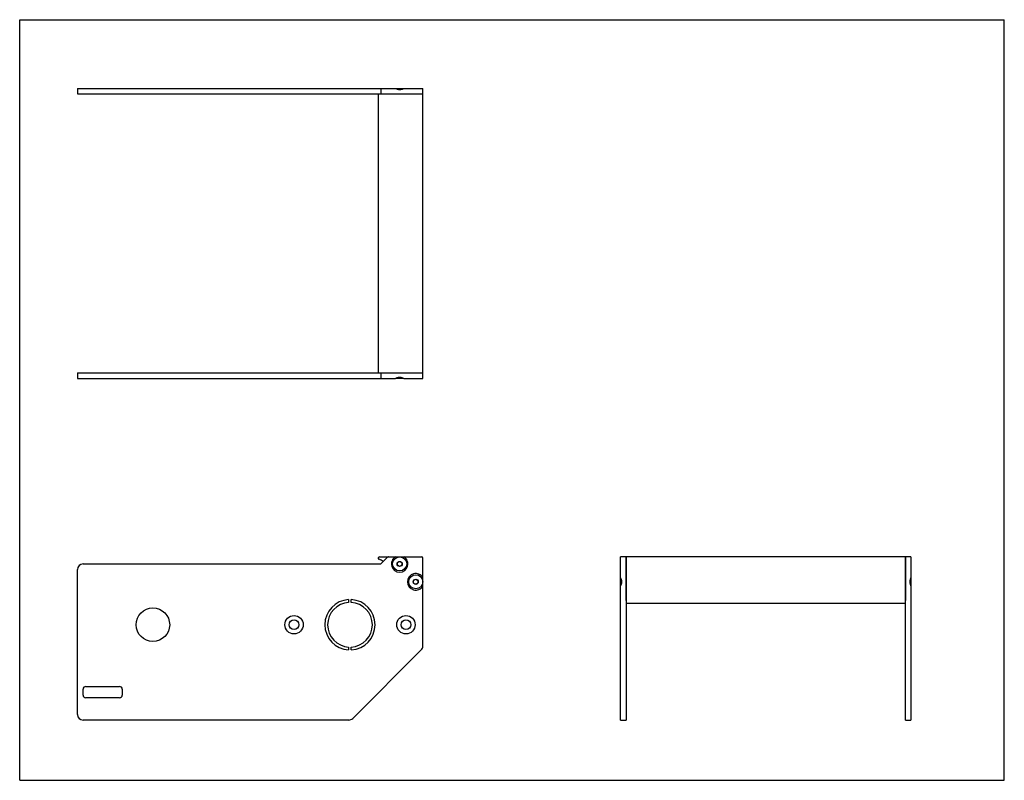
# Model space of a CAD drawing. Header units: inches. Extents: x 0 to 22, y 0 to 17.
import ezdxf

# ---------------------------------------------------------------- set-up
doc = ezdxf.new("R2010")
doc.units = ezdxf.units.IN
doc.header["$LTSCALE"] = 1.21
doc.header["$MEASUREMENT"] = 0
doc.layers.get('0').update_dxf_attribs({"linetype": 'CONTINUOUS'})
for name, color, linetype in [('350537_BL0', 7, 'CONTINUOUS'), ('350538_BL4', 7, 'CONTINUOUS'), ('350539_WW_350539_06_BL3', 7, 'CONTINUOUS'), ('9304XXM_930410M_BL1', 7, 'CONTINUOUS'), ('9304XXM_930410M_BL2', 7, 'CONTINUOUS'), ('9304XXM_930410M_BL5', 7, 'CONTINUOUS'), ('9304XXM_930410M_BL6', 7, 'CONTINUOUS')]:
    doc.layers.add(name, color=color, linetype=linetype)

# ---------------------------------------------------------------- blocks, each defined once
blk = doc.blocks.new('350537_BL0', base_point=(7.422, 5.225))
at = {"layer": '350537_BL0', "color": 7, "linetype": 'CONTINUOUS'}
for p, q in [((1.291, 9.104), (1.291, 8.979)), ((1.291, 9.104), (8.01, 9.104)), ((8.069, 9.104), (8.069, 8.979)), ((8.243, 9.104), (9.01, 9.104)), ((9.01, 8.979), (9.01, 9.104)), ((1.291, 8.979), (8.397, 8.979)), ((8.582, 8.979), (8.398, 8.979)), ((8.582, 8.979), (9.01, 8.979)), ((8.221, 4.988), (8.069, 4.836)), ((8.243, 4.997), (8.98, 4.997)), ((9.01, 3.003), (9.01, 4.967)), ((13.428, 4.529), (13.428, 4.997)), ((13.553, 4.997), (13.428, 4.997)), ((13.553, 4.997), (13.553, 1.346)), ((1.291, 1.471), (1.291, 4.711)), ((1.416, 4.836), (8.069, 4.836)), ((13.428, 4.344), (13.428, 4.529)), ((13.428, 1.346), (13.428, 4.344)), ((7.35, 4.038), (7.35, 3.976)), ((7.41, 3.976), (7.41, 4.038)), ((7.35, 2.977), (7.35, 2.915)), ((7.41, 2.915), (7.41, 2.977)), ((7.44, 1.382), (8.973, 2.915)), ((1.416, 1.906), (1.416, 2.036)), ((1.476, 2.096), (2.231, 2.096)), ((2.291, 2.036), (2.291, 1.906)), ((2.231, 1.846), (1.476, 1.846)), ((7.352, 1.346), (1.416, 1.346)), ((13.428, 1.346), (13.553, 1.346))]:
    blk.add_line(p, q, dxfattribs=at)
for centre, radius in [((2.976, 3.477), 0.375), ((6.13, 3.477), 0.205), ((6.13, 3.477), 0.108), ((8.63, 3.477), 0.205), ((8.63, 3.477), 0.108)]:
    blk.add_circle(centre, radius, dxfattribs=at)
for centre, radius, start, end in [((8.243, 4.967), 0.03, 90, 135), ((8.49, 4.837), 0.185, 120.1537, 59.8463), ((8.98, 4.967), 0.03, 0, 90), ((1.416, 4.711), 0.125, 90, 180), ((8.85, 4.437), 0.185, 30.1537, 329.8463), ((7.38, 3.477), 0.562, 93.0572, 266.9428), ((7.38, 3.477), 0.5, 93.4398, 266.5602), ((7.38, 3.477), 0.562, 273.0572, 86.9428), ((7.38, 3.477), 0.5, 273.4398, 86.5602), ((8.885, 3.003), 0.125, 315, 360), ((1.476, 2.036), 0.06, 90, 180), ((2.231, 2.036), 0.06, 0, 90), ((1.476, 1.906), 0.06, 180, 270), ((2.231, 1.906), 0.06, 270, 360), ((1.416, 1.471), 0.125, 180, 270), ((7.352, 1.471), 0.125, 270, 315)]:
    blk.add_arc(centre, radius, start, end, dxfattribs=at)
for points, knots in [([(8.434, 8.995), (8.431, 8.994), (8.418, 8.989), (8.406, 8.984), (8.397, 8.979)], [0, 0, 0, 0, 0.250206, 1, 1, 1, 1]), ([(8.545, 8.995), (8.54, 8.996), (8.531, 8.999), (8.517, 9.002), (8.504, 9.004), (8.489, 9.004), (8.475, 9.004), (8.462, 9.002), (8.448, 8.999), (8.439, 8.996), (8.434, 8.995)], [0, 0, 0, 0, 0.125009, 0.24997, 0.374936, 0.499996, 0.625054, 0.750018, 0.874986, 1, 1, 1, 1]), ([(8.582, 8.979), (8.579, 8.981), (8.567, 8.986), (8.554, 8.992), (8.545, 8.995)], [0, 0, 0, 0, 0.249982, 1, 1, 1, 1]), ([(13.444, 4.491), (13.443, 4.495), (13.438, 4.508), (13.432, 4.52), (13.428, 4.529)], [0, 0, 0, 0, 0.250154, 1, 1, 1, 1]), ([(13.453, 4.437), (13.453, 4.446), (13.451, 4.464), (13.447, 4.483), (13.444, 4.491)], [0, 0, 0, 0, 0.499985, 1, 1, 1, 1]), ([(13.444, 4.382), (13.447, 4.391), (13.451, 4.409), (13.453, 4.427), (13.453, 4.437)], [0, 0, 0, 0, 0.500025, 1, 1, 1, 1]), ([(13.428, 4.344), (13.432, 4.353), (13.438, 4.365), (13.443, 4.378), (13.444, 4.382)], [0, 0, 0, 0, 0.749849, 1, 1, 1, 1])]:
    blk.add_open_spline(points, degree=3, knots=knots, dxfattribs=at)
blk = doc.blocks.new('9304XXM_930410M_BL1', base_point=(8.49, 6.837))
at = {"layer": '9304XXM_930410M_BL1', "color": 7, "linetype": 'CONTINUOUS'}
for p, q in [((8.544, 8.995), (8.434, 8.995)), ((8.44, 4.865), (8.49, 4.893)), ((8.44, 4.808), (8.44, 4.865)), ((8.49, 4.893), (8.539, 4.865)), ((8.539, 4.865), (8.539, 4.808)), ((8.49, 4.78), (8.44, 4.808)), ((8.539, 4.808), (8.49, 4.78))]:
    blk.add_line(p, q, dxfattribs=at)
for radius in [0.157, 0.0568]:
    blk.add_circle((8.49, 4.837), radius, dxfattribs=at)
blk = doc.blocks.new('9304XXM_930410M_BL2', base_point=(11.068, 4.437))
at = {"layer": '9304XXM_930410M_BL2', "color": 7, "linetype": 'CONTINUOUS'}
for p, q in [((8.8, 4.465), (8.85, 4.493)), ((8.8, 4.408), (8.8, 4.465)), ((8.85, 4.38), (8.8, 4.408)), ((8.85, 4.493), (8.899, 4.465)), ((8.899, 4.408), (8.85, 4.38)), ((8.899, 4.465), (8.899, 4.408)), ((13.443, 4.382), (13.443, 4.491))]:
    blk.add_line(p, q, dxfattribs=at)
for radius in [0.157, 0.0568]:
    blk.add_circle((8.85, 4.437), radius, dxfattribs=at)
blk = doc.blocks.new('350539_WW_350539_06_BL3', base_point=(13.9, 9.648))
at = {"layer": '350539_WW_350539_06_BL3', "color": 7, "linetype": 'CONTINUOUS'}
for p, q in [((8.01, 15.34), (8.01, 9.104)), ((8.01, 15.34), (9.01, 15.34)), ((9.01, 9.104), (9.01, 15.34)), ((8.01, 9.104), (9.01, 9.104)), ((8.04, 4.997), (8.243, 4.997)), ((13.553, 4.016), (13.553, 4.997)), ((19.789, 4.997), (13.553, 4.997)), ((19.789, 4.997), (19.789, 4.016)), ((13.553, 3.956), (19.789, 3.956))]:
    blk.add_line(p, q, dxfattribs=at)
for centre, radius, start, end in [((8.04, 4.967), 0.03, 90, 246.0797), ((7.38, 3.477), 1.6, 62.2055, 66.0797)]:
    blk.add_arc(centre, radius, start, end, dxfattribs=at)
blk = doc.blocks.new('350538_BL4', base_point=(10.602, 8.405))
at = {"layer": '350538_BL4', "color": 7, "linetype": 'CONTINUOUS'}
for p, q in [((1.291, 15.465), (1.291, 15.34)), ((1.291, 15.465), (8.397, 15.465)), ((8.069, 15.465), (8.069, 15.34)), ((8.397, 15.465), (8.581, 15.465)), ((8.582, 15.465), (9.01, 15.465)), ((9.01, 15.34), (9.01, 15.465)), ((1.291, 15.34), (8.01, 15.34)), ((8.221, 15.34), (9.01, 15.34)), ((19.914, 4.997), (19.789, 4.997)), ((19.789, 1.346), (19.789, 4.997)), ((19.914, 4.997), (19.914, 4.529)), ((19.914, 4.529), (19.914, 4.344)), ((19.914, 4.344), (19.914, 1.346)), ((19.789, 1.346), (19.914, 1.346))]:
    blk.add_line(p, q, dxfattribs=at)
for points, knots in [([(8.397, 15.465), (8.4, 15.463), (8.412, 15.457), (8.425, 15.452), (8.434, 15.449)], [0, 0, 0, 0, 0.249981, 1, 1, 1, 1]), ([(8.434, 15.449), (8.439, 15.448), (8.448, 15.445), (8.462, 15.442), (8.475, 15.44), (8.489, 15.44), (8.504, 15.44), (8.517, 15.442), (8.531, 15.445), (8.54, 15.448), (8.545, 15.449)], [0, 0, 0, 0, 0.125014, 0.249982, 0.374946, 0.500004, 0.625064, 0.75003, 0.874991, 1, 1, 1, 1]), ([(8.545, 15.449), (8.548, 15.45), (8.561, 15.455), (8.573, 15.46), (8.582, 15.465)], [0, 0, 0, 0, 0.250205, 1, 1, 1, 1]), ([(19.898, 4.491), (19.895, 4.483), (19.89, 4.464), (19.889, 4.446), (19.889, 4.437)], [0, 0, 0, 0, 0.500015, 1, 1, 1, 1]), ([(19.889, 4.437), (19.889, 4.427), (19.89, 4.409), (19.895, 4.391), (19.898, 4.382)], [0, 0, 0, 0, 0.499975, 1, 1, 1, 1]), ([(19.914, 4.529), (19.909, 4.52), (19.903, 4.508), (19.899, 4.495), (19.898, 4.491)], [0, 0, 0, 0, 0.749846, 1, 1, 1, 1]), ([(19.898, 4.382), (19.899, 4.378), (19.903, 4.365), (19.909, 4.353), (19.914, 4.344)], [0, 0, 0, 0, 0.250151, 1, 1, 1, 1])]:
    blk.add_open_spline(points, degree=3, knots=knots, dxfattribs=at)
blk = doc.blocks.new('9304XXM_930410M_BL5', base_point=(8.489, 15.449))
at = {"layer": '9304XXM_930410M_BL5', "color": 7, "linetype": 'CONTINUOUS'}
blk.add_line((8.434, 15.449), (8.544, 15.449), dxfattribs=at)
blk = doc.blocks.new('9304XXM_930410M_BL6', base_point=(19.898, 4.437))
at = {"layer": '9304XXM_930410M_BL6', "color": 7, "linetype": 'CONTINUOUS'}
blk.add_line((19.898, 4.491), (19.898, 4.382), dxfattribs=at)

msp = doc.modelspace()

# ---------------------------------------------------------------- linework, layer by layer
at = {"color": 7, "linetype": 'CONTINUOUS'}
for p, q in [((0, 0), (0, 17)), ((0, 17), (22, 17)), ((22, 0), (22, 17)), ((0, 0), (22, 0))]:
    msp.add_line(p, q, dxfattribs=at)

# ---------------------------------------------------------------- block references
at = {"layer": '350537_BL0'}
msp.add_blockref('350537_BL0', (7.422, 5.225), dxfattribs=at)
at = {"layer": '350538_BL4'}
msp.add_blockref('350538_BL4', (10.602, 8.405), dxfattribs=at)
at = {"layer": '350539_WW_350539_06_BL3'}
msp.add_blockref('350539_WW_350539_06_BL3', (13.9, 9.648), dxfattribs=at)
at = {"layer": '9304XXM_930410M_BL1'}
msp.add_blockref('9304XXM_930410M_BL1', (8.49, 6.837), dxfattribs=at)
at = {"layer": '9304XXM_930410M_BL2'}
msp.add_blockref('9304XXM_930410M_BL2', (11.068, 4.437), dxfattribs=at)
at = {"layer": '9304XXM_930410M_BL5'}
msp.add_blockref('9304XXM_930410M_BL5', (8.489, 15.449), dxfattribs=at)
at = {"layer": '9304XXM_930410M_BL6'}
msp.add_blockref('9304XXM_930410M_BL6', (19.898, 4.437), dxfattribs=at)

doc.saveas('drawing.dxf')
